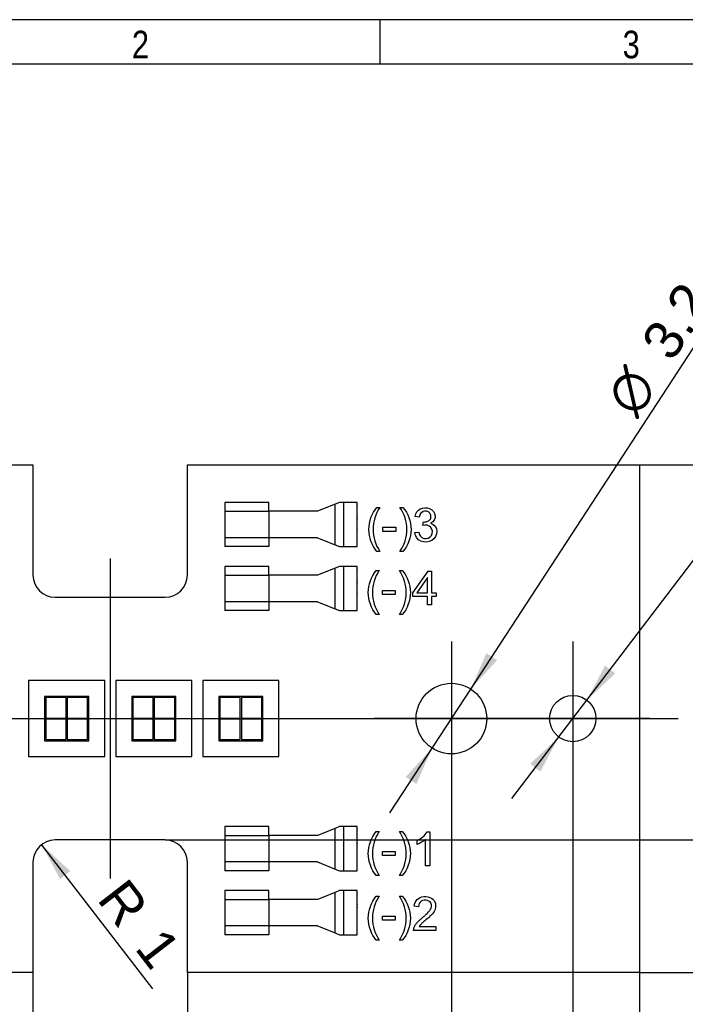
# Model space of a CAD drawing. Header units: millimetres. Extents: x 17 to 200, y 1 to 283.
# Tile 4 of 5: x 78 to 138, y 194 to 283. Entities that reach past the tile are written whole.
import ezdxf
from ezdxf.enums import TextEntityAlignment as Align
from ezdxf.lldxf.tags import DXFTag

# ---------------------------------------------------------------- set-up
doc = ezdxf.new("R2010")
doc.units = ezdxf.units.MM
for name, color, linetype in [('10', 7, 'Continuous'), ('Default', 7, 'Continuous'), ('RECLED_48X23MM_4', 7, 'Continuous')]:
    doc.layers.add(name, color=color, linetype=linetype)
doc.styles.add('SEACAD_Arial', font='arial.ttf')
doc.styles.add('SEACAD_Solid_Edge_ANSI1_Symbols', font='semeca1.ttf')
tags = doc.linetypes.add('CENTER2', pattern=[28.575, 19.05, -3.175, 3.175, -3.175]).pattern_tags.tags
tags[10:11] = [DXFTag(74, 4), DXFTag(75, 0), DXFTag(340, '0'), DXFTag(46, 0.0), DXFTag(50, 0.0), DXFTag(44, 0.0), DXFTag(45, 0.0)]
tags[8:9] = [DXFTag(74, 4), DXFTag(75, 0), DXFTag(340, '0'), DXFTag(46, 0.0), DXFTag(50, 0.0), DXFTag(44, 0.0), DXFTag(45, 0.0)]
tags[6:7] = [DXFTag(74, 4), DXFTag(75, 0), DXFTag(340, '0'), DXFTag(46, 0.0), DXFTag(50, 0.0), DXFTag(44, 0.0), DXFTag(45, 0.0)]
tags[4:5] = [DXFTag(74, 4), DXFTag(75, 0), DXFTag(340, '0'), DXFTag(46, 0.0), DXFTag(50, 0.0), DXFTag(44, 0.0), DXFTag(45, 0.0)]
doc.dimstyles.new('ISO', dxfattribs={"dimtxt": 3.5, "dimasz": 3.5, "dimexe": 1.75, "dimexo": 0, "dimgap": 0.875, "dimtad": 1, "dimlfac": 0.5, "dimtxsty": 'SEACAD_Arial', "dimblk1": '_SE_FILLED', "dimblk2": '_SE_FILLED', "dimsah": 1, "dimcen": 1.75, "dimadec": 0, "dimazin": 0, "dimtfac": 0.5, "dimtdec": 3, "dimtmove": 0, "dimatfit": 3, "dimfxl": 1, "dimarcsym": 0})

# ---------------------------------------------------------------- blocks, each defined once
blk = doc.blocks.new('SEANNOT_GROUP')
at = {"layer": 'Default', "color": 7, "linetype": 'CENTER2'}
blk.add_line((34.521, 219.87), (137.521, 219.87), dxfattribs=at)
blk = doc.blocks.new('SEANNOT_GROUP1')
at = {"layer": 'Default', "color": 7, "linetype": 'CENTER2'}
blk.add_line((86.021, 234.37), (86.021, 205.37), dxfattribs=at)
blk = doc.blocks.new('SEANNOT_GROUP4')
at = {"layer": 'Default', "color": 7, "linetype": 'CENTER2'}
for p, q in [((116.963, 226.87), (116.963, 212.87)), ((123.963, 219.87), (109.963, 219.87))]:
    blk.add_line(p, q, dxfattribs=at)
blk = doc.blocks.new('SEANNOT_GROUP5')
at = {"layer": 'Default', "color": 7, "linetype": 'CENTER2'}
for p, q in [((127.963, 226.87), (127.963, 212.87)), ((134.963, 219.87), (120.963, 219.87))]:
    blk.add_line(p, q, dxfattribs=at)
blk = doc.blocks.new('SE1')
at = {"layer": 'RECLED_48X23MM_4', "color": 7, "linetype": 'Continuous'}
for p, q in [((38.021, 242.87), (79.021, 242.87)), ((79.021, 242.87), (79.021, 232.87)), ((93.021, 242.87), (134.021, 242.87)), ((93.021, 232.87), (93.021, 242.87)), ((134.021, 242.87), (134.021, 196.87)), ((100.421, 239.464), (96.421, 239.464)), ((96.421, 239.464), (96.421, 238.664)), ((100.421, 238.664), (100.421, 239.464)), ((106.421, 239.304), (104.821, 238.664)), ((106.821, 239.464), (106.421, 239.304)), ((106.421, 235.624), (106.421, 239.304)), ((107.221, 239.464), (106.821, 239.464)), ((107.221, 235.464), (107.221, 239.464)), ((108.421, 239.464), (107.221, 239.464)), ((108.421, 239.13), (108.421, 239.464)), ((96.421, 238.664), (96.421, 236.264)), ((96.421, 238.664), (100.421, 238.664)), ((104.821, 238.664), (100.421, 238.664)), ((100.421, 238.664), (100.421, 236.264)), ((108.419, 239.014), (108.419, 239.164)), ((108.419, 238.164), (108.419, 238.314)), ((108.421, 238.98), (108.421, 239.014)), ((108.421, 238.348), (108.421, 238.98)), ((108.421, 238.314), (108.421, 238.348)), ((110.209, 239.02), (110.477, 239.02)), ((112.299, 239.02), (112.569, 239.02)), ((108.419, 237.814), (108.419, 237.964)), ((108.421, 237.948), (108.421, 238.198)), ((108.421, 237.798), (108.421, 237.814)), ((108.421, 237.129), (108.421, 237.798)), ((114.053, 238.127), (113.679, 238.194)), ((114.377, 237.366), (114.42, 237.695)), ((108.419, 236.964), (108.419, 237.114)), ((108.421, 237.114), (108.421, 237.129)), ((108.421, 236.379), (108.421, 236.979)), ((110.757, 236.835), (110.757, 237.212)), ((110.757, 237.212), (111.912, 237.212)), ((111.912, 236.835), (110.757, 236.835)), ((111.912, 237.212), (111.912, 236.835)), ((113.641, 236.731), (114.014, 236.78)), ((100.421, 236.264), (96.421, 236.264)), ((96.421, 236.264), (96.421, 235.464)), ((104.821, 236.264), (100.421, 236.264)), ((100.421, 236.264), (100.421, 235.464)), ((104.821, 236.264), (106.421, 235.624)), ((106.421, 235.624), (106.821, 235.464)), ((108.419, 236.164), (108.419, 236.364)), ((108.421, 236.379), (108.421, 236.364)), ((108.421, 236.148), (108.421, 236.164)), ((108.421, 235.464), (108.421, 236.148)), ((100.421, 235.464), (96.421, 235.464)), ((106.821, 235.464), (107.221, 235.464)), ((107.221, 235.464), (108.421, 235.464)), ((110.477, 235.02), (110.209, 235.02)), ((112.569, 235.02), (112.299, 235.02)), ((100.421, 233.664), (96.421, 233.664)), ((96.421, 233.664), (96.421, 232.864)), ((100.421, 232.864), (100.421, 233.664)), ((106.421, 233.504), (104.821, 232.864)), ((106.821, 233.664), (106.421, 233.504)), ((106.421, 229.824), (106.421, 233.504)), ((107.221, 233.664), (106.821, 233.664)), ((107.221, 229.664), (107.221, 233.664)), ((108.421, 233.664), (107.221, 233.664)), ((108.419, 233.214), (108.419, 233.364)), ((108.421, 233.33), (108.421, 233.664)), ((108.421, 233.18), (108.421, 233.214)), ((108.421, 232.548), (108.421, 233.18)), ((110.152, 233.295), (110.42, 233.295)), ((112.242, 233.295), (112.512, 233.295)), ((113.454, 231.268), (114.85, 233.246)), ((114.85, 233.246), (115.157, 233.246)), ((115.157, 233.246), (115.157, 231.268)), ((96.421, 232.864), (96.421, 230.464)), ((96.421, 232.864), (100.421, 232.864)), ((104.821, 232.864), (100.421, 232.864)), ((100.421, 232.864), (100.421, 230.464)), ((108.419, 232.364), (108.419, 232.514)), ((108.419, 232.014), (108.419, 232.164)), ((108.421, 232.514), (108.421, 232.548)), ((108.421, 232.148), (108.421, 232.398)), ((114.783, 232.65), (113.821, 231.268)), ((114.783, 231.268), (114.783, 232.65)), ((108.419, 231.164), (108.419, 231.314)), ((108.421, 231.998), (108.421, 232.014)), ((108.421, 231.329), (108.421, 231.998)), ((108.421, 231.314), (108.421, 231.329)), ((108.421, 230.579), (108.421, 231.179)), ((110.7, 231.109), (110.7, 231.487)), ((110.7, 231.487), (111.855, 231.487)), ((111.855, 231.487), (111.855, 231.109)), ((113.454, 230.923), (113.454, 231.268)), ((113.821, 231.268), (114.783, 231.268)), ((115.157, 231.268), (115.567, 231.268)), ((115.567, 231.268), (115.567, 230.923)), ((81.021, 230.87), (91.021, 230.87)), ((100.421, 230.464), (96.421, 230.464)), ((96.421, 230.464), (96.421, 229.664)), ((104.821, 230.464), (100.421, 230.464)), ((100.421, 230.464), (100.421, 229.664)), ((104.821, 230.464), (106.421, 229.824)), ((108.419, 230.364), (108.419, 230.564)), ((108.421, 230.579), (108.421, 230.564)), ((108.421, 230.348), (108.421, 230.364)), ((108.421, 229.664), (108.421, 230.348)), ((111.855, 231.109), (110.7, 231.109)), ((114.783, 230.923), (113.454, 230.923)), ((114.783, 230.194), (114.783, 230.923)), ((115.567, 230.923), (115.157, 230.923)), ((115.157, 230.923), (115.157, 230.194)), ((100.421, 229.664), (96.421, 229.664)), ((106.421, 229.824), (106.821, 229.664)), ((106.821, 229.664), (107.221, 229.664)), ((107.221, 229.664), (108.421, 229.664)), ((115.157, 230.194), (114.783, 230.194)), ((110.42, 229.295), (110.152, 229.295)), ((112.512, 229.295), (112.242, 229.295)), ((85.52, 223.319), (78.622, 223.319)), ((78.622, 223.319), (78.622, 216.421)), ((85.52, 216.421), (85.52, 223.319)), ((86.522, 223.319), (86.522, 216.421)), ((93.42, 223.319), (86.522, 223.319)), ((93.42, 216.421), (93.42, 223.319)), ((101.32, 223.319), (94.422, 223.319)), ((94.422, 223.319), (94.422, 216.421)), ((101.32, 216.421), (101.32, 223.319)), ((80.071, 221.87), (80.071, 217.87)), ((84.071, 221.87), (80.071, 221.87)), ((82.021, 221.77), (80.171, 221.77)), ((80.171, 221.77), (80.171, 219.92)), ((82.021, 219.92), (82.021, 221.77)), ((82.121, 221.77), (82.121, 219.92)), ((83.971, 221.77), (82.121, 221.77)), ((83.971, 219.92), (83.971, 221.77)), ((84.071, 217.87), (84.071, 221.87)), ((87.971, 221.87), (87.971, 217.87)), ((91.971, 221.87), (87.971, 221.87)), ((89.921, 221.77), (88.071, 221.77)), ((88.071, 221.77), (88.071, 219.92)), ((89.921, 219.92), (89.921, 221.77)), ((90.021, 221.77), (90.021, 219.92)), ((91.871, 221.77), (90.021, 221.77)), ((91.871, 219.92), (91.871, 221.77)), ((91.971, 217.87), (91.971, 221.87)), ((95.871, 221.87), (95.871, 217.87)), ((99.871, 221.87), (95.871, 221.87)), ((97.821, 221.77), (95.971, 221.77)), ((95.971, 221.77), (95.971, 219.92)), ((97.821, 219.92), (97.821, 221.77)), ((97.921, 221.77), (97.921, 219.92)), ((99.771, 221.77), (97.921, 221.77)), ((99.771, 219.92), (99.771, 221.77)), ((99.871, 217.87), (99.871, 221.87)), ((80.171, 219.92), (82.021, 219.92)), ((82.021, 219.82), (80.171, 219.82)), ((80.171, 219.82), (80.171, 217.97)), ((82.021, 217.97), (82.021, 219.82)), ((82.121, 219.92), (83.971, 219.92)), ((83.971, 219.82), (82.121, 219.82)), ((82.121, 219.82), (82.121, 217.97)), ((83.971, 217.97), (83.971, 219.82)), ((88.071, 219.92), (89.921, 219.92)), ((89.921, 219.82), (88.071, 219.82)), ((88.071, 219.82), (88.071, 217.97)), ((89.921, 217.97), (89.921, 219.82)), ((90.021, 219.92), (91.871, 219.92)), ((90.021, 219.82), (90.021, 217.97)), ((91.871, 219.82), (90.021, 219.82)), ((91.871, 217.97), (91.871, 219.82)), ((95.971, 219.92), (97.821, 219.92)), ((97.821, 219.82), (95.971, 219.82)), ((95.971, 219.82), (95.971, 217.97)), ((97.821, 217.97), (97.821, 219.82)), ((97.921, 219.92), (99.771, 219.92)), ((99.771, 219.82), (97.921, 219.82)), ((97.921, 219.82), (97.921, 217.97)), ((99.771, 217.97), (99.771, 219.82)), ((80.071, 217.87), (84.071, 217.87)), ((80.171, 217.97), (82.021, 217.97)), ((82.121, 217.97), (83.971, 217.97)), ((87.971, 217.87), (91.971, 217.87)), ((88.071, 217.97), (89.921, 217.97)), ((90.021, 217.97), (91.871, 217.97)), ((95.871, 217.87), (99.871, 217.87)), ((95.971, 217.97), (97.821, 217.97)), ((97.921, 217.97), (99.771, 217.97)), ((78.622, 216.421), (85.52, 216.421)), ((86.522, 216.421), (93.42, 216.421)), ((94.422, 216.421), (101.32, 216.421)), ((100.421, 210.077), (96.421, 210.077)), ((96.421, 210.077), (96.421, 209.277)), ((100.421, 209.277), (100.421, 210.077)), ((106.421, 209.917), (104.821, 209.277)), ((106.821, 210.077), (106.421, 209.917)), ((106.421, 206.237), (106.421, 209.917)), ((107.221, 210.077), (106.821, 210.077)), ((107.221, 206.077), (107.221, 210.077)), ((108.421, 210.077), (107.221, 210.077)), ((108.419, 209.627), (108.419, 209.777)), ((108.421, 209.743), (108.421, 210.077)), ((91.021, 208.87), (81.021, 208.87)), ((96.421, 209.277), (96.421, 206.877)), ((96.421, 209.277), (100.421, 209.277)), ((104.821, 209.277), (100.421, 209.277)), ((100.421, 209.277), (100.421, 206.877)), ((108.419, 208.777), (108.419, 208.927)), ((108.421, 209.593), (108.421, 209.627)), ((108.421, 208.961), (108.421, 209.593)), ((108.421, 208.927), (108.421, 208.961)), ((110.152, 209.637), (110.42, 209.637)), ((112.242, 209.637), (112.512, 209.637)), ((114.619, 206.537), (114.619, 208.923)), ((114.751, 209.599), (114.992, 209.599)), ((114.992, 209.599), (114.992, 206.537)), ((108.419, 208.427), (108.419, 208.577)), ((108.421, 208.561), (108.421, 208.811)), ((108.421, 208.411), (108.421, 208.427)), ((108.421, 207.742), (108.421, 208.411)), ((113.87, 208.473), (113.87, 208.834)), ((108.419, 207.577), (108.419, 207.727)), ((108.421, 207.727), (108.421, 207.742)), ((108.421, 206.992), (108.421, 207.592)), ((110.7, 207.452), (110.7, 207.829)), ((110.7, 207.829), (111.855, 207.829)), ((111.855, 207.452), (110.7, 207.452)), ((111.855, 207.829), (111.855, 207.452)), ((79.021, 206.87), (79.021, 196.87)), ((93.021, 196.87), (93.021, 206.87)), ((100.421, 206.877), (96.421, 206.877)), ((96.421, 206.877), (96.421, 206.077)), ((104.821, 206.877), (100.421, 206.877)), ((100.421, 206.877), (100.421, 206.077)), ((104.821, 206.877), (106.421, 206.237)), ((106.421, 206.237), (106.821, 206.077)), ((108.419, 206.777), (108.419, 206.977)), ((108.421, 206.992), (108.421, 206.977)), ((108.421, 206.761), (108.421, 206.777)), ((108.421, 206.077), (108.421, 206.761)), ((114.992, 206.537), (114.619, 206.537)), ((100.421, 206.077), (96.421, 206.077)), ((106.821, 206.077), (107.221, 206.077)), ((107.221, 206.077), (108.421, 206.077)), ((110.42, 205.637), (110.152, 205.637)), ((112.512, 205.637), (112.242, 205.637)), ((100.421, 204.277), (96.421, 204.277)), ((96.421, 204.277), (96.421, 203.477)), ((100.421, 203.477), (100.421, 204.277)), ((106.421, 204.117), (104.821, 203.477)), ((106.821, 204.277), (106.421, 204.117)), ((106.421, 200.437), (106.421, 204.117)), ((107.221, 204.277), (106.821, 204.277)), ((107.221, 200.277), (107.221, 204.277)), ((108.421, 204.277), (107.221, 204.277)), ((108.419, 203.827), (108.419, 203.977)), ((108.421, 203.943), (108.421, 204.277)), ((108.421, 203.793), (108.421, 203.827)), ((108.421, 203.161), (108.421, 203.793)), ((110.152, 203.776), (110.42, 203.776)), ((112.242, 203.776), (112.512, 203.776)), ((96.421, 203.477), (96.421, 201.077)), ((96.421, 203.477), (100.421, 203.477)), ((104.821, 203.477), (100.421, 203.477)), ((100.421, 203.477), (100.421, 201.077)), ((108.419, 202.977), (108.419, 203.127)), ((108.419, 202.627), (108.419, 202.777)), ((108.421, 203.127), (108.421, 203.161)), ((108.421, 202.761), (108.421, 203.011)), ((108.421, 202.611), (108.421, 202.627)), ((108.421, 201.942), (108.421, 202.611)), ((113.984, 202.818), (113.6, 202.857)), ((108.419, 201.777), (108.419, 201.927)), ((108.421, 201.927), (108.421, 201.942)), ((108.421, 201.192), (108.421, 201.792)), ((110.7, 201.59), (110.7, 201.968)), ((110.7, 201.968), (111.855, 201.968)), ((111.855, 201.968), (111.855, 201.59)), ((100.421, 201.077), (96.421, 201.077)), ((96.421, 201.077), (96.421, 200.277)), ((104.821, 201.077), (100.421, 201.077)), ((100.421, 201.077), (100.421, 200.277)), ((104.821, 201.077), (106.421, 200.437)), ((108.419, 200.977), (108.419, 201.177)), ((108.421, 201.192), (108.421, 201.177)), ((108.421, 200.961), (108.421, 200.977)), ((108.421, 200.277), (108.421, 200.961)), ((111.855, 201.59), (110.7, 201.59)), ((114.051, 201.036), (115.55, 201.036)), ((115.55, 201.036), (115.55, 200.675)), ((100.421, 200.277), (96.421, 200.277)), ((106.421, 200.437), (106.821, 200.277)), ((106.821, 200.277), (107.221, 200.277)), ((107.221, 200.277), (108.421, 200.277)), ((115.55, 200.675), (113.529, 200.675)), ((110.42, 199.776), (110.152, 199.776)), ((112.512, 199.776), (112.242, 199.776)), ((79.021, 196.87), (38.021, 196.87)), ((134.021, 196.87), (93.021, 196.87))]:
    blk.add_line(p, q, dxfattribs=at)
for centre, radius in [((116.963, 219.87), 3.2), ((127.963, 219.87), 2.1)]:
    blk.add_circle(centre, radius, dxfattribs=at)
for centre, start, end in [((81.021, 232.87), 180, 270), ((91.021, 232.87), 270, 0), ((81.021, 206.87), 90, 180), ((91.021, 206.87), 0, 90)]:
    blk.add_arc(centre, 2, start, end, dxfattribs=at)
for points, degree in [([(108.419, 239.164), (108.421, 239.147), (108.421, 239.13)], 2), ([(108.421, 238.98), (108.421, 238.997), (108.419, 239.014)], 2), ([(108.419, 238.314), (108.421, 238.331), (108.421, 238.348)], 2), ([(113.679, 238.194), (113.739, 238.514), (114.048, 238.981), (115.05, 239.053), (115.662, 238.266), (115.375, 237.714), (115.071, 237.573)], 3), ([(108.421, 238.198), (108.421, 238.181), (108.419, 238.164)], 2), ([(108.419, 237.964), (108.421, 237.956), (108.421, 237.948)], 2), ([(108.421, 237.798), (108.421, 237.806), (108.419, 237.814)], 2), ([(115.071, 237.573), (115.432, 237.492), (115.83, 236.897), (115.278, 235.844), (114.091, 235.807), (113.678, 236.368), (113.641, 236.731)], 3), ([(108.419, 237.114), (108.421, 237.122), (108.421, 237.129)], 2), ([(108.421, 236.979), (108.421, 236.972), (108.419, 236.964)], 2), ([(108.419, 236.364), (108.421, 236.372), (108.421, 236.379)], 2), ([(108.421, 236.148), (108.421, 236.156), (108.419, 236.164)], 2), ([(108.419, 233.364), (108.421, 233.347), (108.421, 233.33)], 2), ([(108.421, 233.18), (108.421, 233.197), (108.419, 233.214)], 2), ([(108.419, 232.514), (108.421, 232.531), (108.421, 232.548)], 2), ([(108.421, 232.398), (108.421, 232.381), (108.419, 232.364)], 2), ([(108.419, 232.164), (108.421, 232.156), (108.421, 232.148)], 2), ([(108.421, 231.998), (108.421, 232.006), (108.419, 232.014)], 2), ([(108.419, 231.314), (108.421, 231.322), (108.421, 231.329)], 2), ([(108.421, 231.179), (108.421, 231.172), (108.419, 231.164)], 2), ([(108.419, 230.564), (108.421, 230.572), (108.421, 230.579)], 2), ([(108.421, 230.348), (108.421, 230.356), (108.419, 230.364)], 2), ([(108.419, 209.777), (108.421, 209.76), (108.421, 209.743)], 2), ([(108.421, 209.593), (108.421, 209.61), (108.419, 209.627)], 2), ([(108.419, 208.927), (108.421, 208.944), (108.421, 208.961)], 2), ([(113.87, 208.834), (114.232, 208.992), (114.546, 209.261), (114.751, 209.599)], 3), ([(114.619, 208.923), (114.398, 208.731), (114.143, 208.578), (113.87, 208.473)], 3), ([(108.421, 208.811), (108.421, 208.794), (108.419, 208.777)], 2), ([(108.419, 208.577), (108.421, 208.569), (108.421, 208.561)], 2), ([(108.421, 208.411), (108.421, 208.419), (108.419, 208.427)], 2), ([(108.419, 207.727), (108.421, 207.735), (108.421, 207.742)], 2), ([(108.421, 207.592), (108.421, 207.585), (108.419, 207.577)], 2), ([(108.419, 206.977), (108.421, 206.985), (108.421, 206.992)], 2), ([(108.421, 206.761), (108.421, 206.769), (108.419, 206.777)], 2), ([(108.419, 203.977), (108.421, 203.96), (108.421, 203.943)], 2), ([(108.421, 203.793), (108.421, 203.81), (108.419, 203.827)], 2), ([(108.419, 203.127), (108.421, 203.144), (108.421, 203.161)], 2), ([(108.421, 203.011), (108.421, 202.994), (108.419, 202.977)], 2), ([(108.419, 202.777), (108.421, 202.769), (108.421, 202.761)], 2), ([(108.421, 202.611), (108.421, 202.619), (108.419, 202.627)], 2), ([(108.419, 201.927), (108.421, 201.935), (108.421, 201.942)], 2), ([(108.421, 201.792), (108.421, 201.785), (108.419, 201.777)], 2), ([(108.419, 201.177), (108.421, 201.185), (108.421, 201.192)], 2), ([(108.421, 200.961), (108.421, 200.969), (108.419, 200.977)], 2)]:
    blk.add_open_spline(points, degree=degree, dxfattribs=at)
for points, knots in [([(110.209, 235.02), (109.747, 235.577), (109.479, 236.298), (109.478, 237.745), (109.744, 238.466), (110.209, 239.02)], [0, 0, 0, 0, 0.5, 0.5, 1, 1, 1, 1]), ([(110.477, 239.02), (110.077, 238.436), (109.855, 237.729), (109.856, 236.313), (110.079, 235.607), (110.477, 235.02)], [0, 0, 0, 0, 0.5, 0.5, 1, 1, 1, 1]), ([(112.299, 235.02), (112.697, 235.607), (112.92, 236.313), (112.921, 237.729), (112.699, 238.436), (112.299, 239.02)], [0, 0, 0, 0, 0.5, 0.5, 1, 1, 1, 1]), ([(112.569, 239.02), (113.033, 238.465), (113.299, 237.745), (113.298, 236.298), (113.03, 235.578), (112.569, 235.02)], [0, 0, 0, 0, 0.5, 0.5, 1, 1, 1, 1]), ([(114.42, 237.695), (114.503, 237.681), (114.591, 237.697), (114.804, 237.739), (115.039, 237.872), (115.144, 238.185), (114.997, 238.658), (114.322, 238.748), (114.09, 238.386), (114.053, 238.127)], [0, 0, 0, 0, 0.0625, 0.125, 0.25, 0.375, 0.5, 0.75, 1, 1, 1, 1]), ([(114.014, 236.78), (114.023, 236.519), (114.217, 236.275), (114.721, 236.139), (115.011, 236.253), (115.289, 236.695), (115.265, 237.006), (114.922, 237.401), (114.618, 237.468), (114.377, 237.366)], [0, 0, 0, 0, 0.25, 0.25, 0.5, 0.5, 0.75, 0.75, 1, 1, 1, 1]), ([(110.152, 229.295), (109.69, 229.852), (109.423, 230.572), (109.421, 232.02), (109.687, 232.741), (110.152, 233.295)], [0, 0, 0, 0, 0.5, 0.5, 1, 1, 1, 1]), ([(110.42, 233.295), (110.02, 232.71), (109.798, 232.004), (109.8, 230.587), (110.022, 229.881), (110.42, 229.295)], [0, 0, 0, 0, 0.5, 0.5, 1, 1, 1, 1]), ([(112.242, 229.295), (112.64, 229.881), (112.863, 230.587), (112.864, 232.004), (112.642, 232.71), (112.242, 233.295)], [0, 0, 0, 0, 0.5, 0.5, 1, 1, 1, 1]), ([(112.512, 233.295), (112.976, 232.74), (113.242, 232.019), (113.241, 230.572), (112.974, 229.852), (112.512, 229.295)], [0, 0, 0, 0, 0.5, 0.5, 1, 1, 1, 1]), ([(110.152, 205.637), (109.69, 206.195), (109.423, 206.915), (109.421, 208.362), (109.687, 209.083), (110.152, 209.637)], [0, 0, 0, 0, 0.5, 0.5, 1, 1, 1, 1]), ([(110.42, 209.637), (110.02, 209.053), (109.798, 208.346), (109.8, 206.93), (110.022, 206.224), (110.42, 205.637)], [0, 0, 0, 0, 0.5, 0.5, 1, 1, 1, 1]), ([(112.242, 205.637), (112.64, 206.224), (112.863, 206.93), (112.864, 208.346), (112.642, 209.053), (112.242, 209.637)], [0, 0, 0, 0, 0.5, 0.5, 1, 1, 1, 1]), ([(112.512, 209.637), (112.976, 209.082), (113.242, 208.362), (113.241, 206.915), (112.974, 206.195), (112.512, 205.637)], [0, 0, 0, 0, 0.5, 0.5, 1, 1, 1, 1]), ([(110.152, 199.776), (109.69, 200.333), (109.423, 201.053), (109.421, 202.501), (109.687, 203.222), (110.152, 203.776)], [0, 0, 0, 0, 0.5, 0.5, 1, 1, 1, 1]), ([(110.42, 203.776), (110.02, 203.192), (109.798, 202.485), (109.8, 201.069), (110.022, 200.362), (110.42, 199.776)], [0, 0, 0, 0, 0.5, 0.5, 1, 1, 1, 1]), ([(112.242, 199.776), (112.64, 200.362), (112.863, 201.069), (112.864, 202.485), (112.642, 203.192), (112.242, 203.776)], [0, 0, 0, 0, 0.5, 0.5, 1, 1, 1, 1]), ([(112.512, 203.776), (112.976, 203.221), (113.242, 202.5), (113.241, 201.054), (112.974, 200.333), (112.512, 199.776)], [0, 0, 0, 0, 0.5, 0.5, 1, 1, 1, 1]), ([(113.6, 202.857), (113.624, 203.121), (113.795, 203.536), (114.439, 203.8), (115.226, 203.657), (115.603, 203.144), (115.471, 202.418), (115.266, 202.192), (114.869, 201.81), (114.427, 201.439), (114.269, 201.301), (114.15, 201.176), (114.078, 201.081), (114.051, 201.036)], [0, 0, 0, 0, 0.125, 0.25, 0.375, 0.5, 0.625, 0.75, 0.8125, 0.875, 0.9375, 0.96875, 1, 1, 1, 1]), ([(113.529, 200.675), (113.525, 200.871), (113.652, 201.145), (113.893, 201.427), (114.088, 201.616), (114.295, 201.789), (114.605, 202.054), (114.94, 202.368), (115.176, 202.692), (115.163, 203.051), (115.048, 203.249), (114.729, 203.476), (114.141, 203.395), (113.986, 203.044), (113.984, 202.818)], [0, 0, 0, 0, 0.125, 0.1875, 0.25, 0.3125, 0.34375, 0.375, 0.5, 0.625, 0.6875, 0.75, 0.875, 1, 1, 1, 1])]:
    blk.add_open_spline(points, degree=3, knots=knots, dxfattribs=at)
blk = doc.blocks.new('DMBLK12')
at = {"layer": 'Default', "linetype": 'Continuous'}
for points in [[(82.521, 186.577), (82.521, 187.744), (79.021, 187.161)], [(89.521, 186.577), (93.021, 187.161), (89.521, 187.744)]]:
    blk.add_hatch(color=7, dxfattribs=at).paths.add_polyline_path(points)
at = {"layer": 'Default', "color": 7, "linetype": 'Continuous'}
for p, q in [((79.021, 196.87), (79.021, 185.411)), ((93.021, 196.87), (93.021, 185.411)), ((79.021, 187.161), (93.021, 187.161))]:
    blk.add_line(p, q, dxfattribs=at)
at = {"layer": 'Default', "color": 7, "linetype": 'Continuous', "style": 'SEACAD_Arial'}
blk.add_text('7', height=3.5, dxfattribs=at).set_placement((84.651, 191.536), align=Align.TOP_LEFT)
blk = doc.blocks.new('_SE_FILLED')
at = {"color": 0}
blk.add_line((0, 0), (-1, 0), dxfattribs=at)
blk.add_solid([(0, 0), (-1, -0.1665), (-1, 0.1665), (0, 0)], dxfattribs=at)
blk = doc.blocks.new('DMBLK13')
at = {"layer": 'Default', "linetype": 'Continuous'}
for points in [[(58.463, 176.077), (58.463, 177.244), (54.963, 176.661)], [(113.463, 176.077), (116.963, 176.661), (113.463, 177.244)]]:
    blk.add_hatch(color=7, dxfattribs=at).paths.add_polyline_path(points)
at = {"layer": 'Default', "color": 7, "linetype": 'Continuous'}
for p, q in [((54.963, 212.87), (54.963, 174.911)), ((116.963, 212.87), (116.963, 174.911)), ((54.963, 176.661), (116.963, 176.661))]:
    blk.add_line(p, q, dxfattribs=at)
at = {"layer": 'Default', "color": 7, "linetype": 'Continuous', "style": 'SEACAD_Arial'}
blk.add_text('31', height=3.5, dxfattribs=at).set_placement((83.224, 181.036), align=Align.TOP_LEFT)
blk = doc.blocks.new('DMBLK14')
at = {"layer": 'Default', "linetype": 'Continuous'}
for points in [[(47.463, 165.577), (47.463, 166.744), (43.963, 166.161)], [(124.463, 165.577), (127.963, 166.161), (124.463, 166.744)]]:
    blk.add_hatch(color=7, dxfattribs=at).paths.add_polyline_path(points)
at = {"layer": 'Default', "color": 7, "linetype": 'Continuous'}
for p, q in [((43.963, 212.87), (43.963, 164.411)), ((127.963, 212.87), (127.963, 164.411)), ((127.963, 166.161), (43.963, 166.161))]:
    blk.add_line(p, q, dxfattribs=at)
at = {"layer": 'Default', "color": 7, "linetype": 'Continuous', "style": 'SEACAD_Arial'}
blk.add_text('42', height=3.5, dxfattribs=at).set_placement((83.224, 170.536), align=Align.TOP_LEFT)
blk = doc.blocks.new('DMBLK15')
at = {"layer": 'Default', "linetype": 'Continuous'}
for points in [[(41.521, 155.077), (41.521, 156.244), (38.021, 155.661)], [(130.521, 155.077), (134.021, 155.661), (130.521, 156.244)]]:
    blk.add_hatch(color=7, dxfattribs=at).paths.add_polyline_path(points)
at = {"layer": 'Default', "color": 7, "linetype": 'Continuous'}
for p, q in [((38.021, 196.87), (38.021, 153.911)), ((134.021, 196.87), (134.021, 153.911)), ((38.021, 155.661), (134.021, 155.661))]:
    blk.add_line(p, q, dxfattribs=at)
at = {"layer": 'Default', "color": 7, "linetype": 'Continuous', "style": 'SEACAD_Arial'}
blk.add_text('48', height=3.5, dxfattribs=at).set_placement((83.282, 160.036), align=Align.TOP_LEFT)
blk = doc.blocks.new('DMBLK18')
at = {"layer": 'Default', "linetype": 'Continuous'}
blk.add_hatch(color=7, dxfattribs=at).paths.add_polyline_path([(81.475, 205.326), (82.399, 206.039), (79.799, 208.454)])
at = {"layer": 'Default', "color": 7, "linetype": 'Continuous'}
blk.add_line((89.893, 195.374), (79.799, 208.454), dxfattribs=at)
at = {"layer": 'Default', "color": 7, "linetype": 'Continuous', "style": 'SEACAD_Arial'}
for s, p in [('R', (87.513, 205.619)), ('1', (90.934, 201.185))]:
    blk.add_text(s, height=3.5, rotation=307.65827, dxfattribs=at).set_placement(p, align=Align.TOP_LEFT)
blk = doc.blocks.new('DMBLK19')
at = {"layer": 'Default', "linetype": 'Continuous'}
for points in [[(144.102, 205.37), (143.519, 208.87), (142.935, 205.37)], [(144.102, 200.37), (142.935, 200.37), (143.519, 196.87)]]:
    blk.add_hatch(color=7, dxfattribs=at).paths.add_polyline_path(points)
at = {"layer": 'Default', "color": 7, "linetype": 'Continuous'}
for p, q in [((91.021, 208.87), (145.269, 208.87)), ((143.519, 208.87), (143.519, 196.87)), ((134.021, 196.87), (145.269, 196.87))]:
    blk.add_line(p, q, dxfattribs=at)
at = {"layer": 'Default', "color": 7, "linetype": 'Continuous', "style": 'SEACAD_Arial'}
blk.add_text('6', height=3.5, rotation=90, dxfattribs=at).set_placement((139.144, 201.501), align=Align.TOP_LEFT)
blk = doc.blocks.new('DMBLK20')
at = {"layer": 'Default', "linetype": 'Continuous'}
for points in [[(154.602, 239.37), (154.019, 242.87), (153.435, 239.37)], [(154.602, 200.37), (153.435, 200.37), (154.019, 196.87)]]:
    blk.add_hatch(color=7, dxfattribs=at).paths.add_polyline_path(points)
at = {"layer": 'Default', "color": 7, "linetype": 'Continuous'}
for p, q in [((134.021, 242.87), (155.769, 242.87)), ((154.019, 196.87), (154.019, 242.87)), ((134.021, 196.87), (155.769, 196.87))]:
    blk.add_line(p, q, dxfattribs=at)
at = {"layer": 'Default', "color": 7, "linetype": 'Continuous', "style": 'SEACAD_Arial'}
blk.add_text('23', height=3.5, rotation=90, dxfattribs=at).set_placement((149.644, 217.131), align=Align.TOP_LEFT)
blk = doc.blocks.new('DMBLK21')
at = {"layer": 'Default', "linetype": 'Continuous'}
for points in [[(130.895, 224.677), (129.236, 221.54), (131.823, 223.969)], [(124.103, 215.771), (125.031, 215.064), (126.689, 218.2)]]:
    blk.add_hatch(color=7, dxfattribs=at).paths.add_polyline_path(points)
at = {"layer": 'Default', "color": 7, "linetype": 'Continuous'}
for p, q in [((129.236, 221.54), (156.31, 257.039)), ((122.444, 212.634), (129.236, 221.54))]:
    blk.add_line(p, q, dxfattribs=at)
for s, style, p in [('2,1', 'SEACAD_Arial', (147.935, 253.273)), ('O', 'SEACAD_Solid_Edge_ANSI1_Symbols', (144.298, 248.504))]:
    blk.add_text(s, height=3.5, rotation=52.66917, dxfattribs=dict(at, style=style)).set_placement(p, align=Align.TOP_LEFT)
blk = doc.blocks.new('DMBLK22')
at = {"layer": 'Default', "linetype": 'Continuous'}
for points in [[(120.136, 225.8), (118.712, 222.55), (121.113, 225.162)], [(112.812, 214.578), (113.789, 213.941), (115.214, 217.191)]]:
    blk.add_hatch(color=7, dxfattribs=at).paths.add_polyline_path(points)
at = {"layer": 'Default', "color": 7, "linetype": 'Continuous'}
for p, q in [((118.712, 222.55), (142.107, 258.392)), ((111.388, 211.329), (118.712, 222.55))]:
    blk.add_line(p, q, dxfattribs=at)
for s, style, p in [('3,2', 'SEACAD_Arial', (134.03, 254.023)), ('O', 'SEACAD_Solid_Edge_ANSI1_Symbols', (130.752, 249.001))]:
    blk.add_text(s, height=3.5, rotation=56.86702, dxfattribs=dict(at, style=style)).set_placement(p, align=Align.TOP_LEFT)

msp = doc.modelspace()

# ---------------------------------------------------------------- linework, layer by layer
at = {"layer": '10', "color": 7, "linetype": 'Continuous'}
for p, q in [((110.491, 279.222), (110.491, 283.222)), ((21.491, 279.222), (199.491, 279.222))]:
    msp.add_line(p, q, dxfattribs=at)
msp.add_lwpolyline([(199.491, 10.222), (199.491, 283.222), (17.491, 283.222), (17.491, 10.222), (199.491, 10.222)], dxfattribs=at)

# ---------------------------------------------------------------- block references
at = {"layer": 'Default'}
for name in ['SE1', 'SEANNOT_GROUP1', 'SEANNOT_GROUP4', 'SEANNOT_GROUP5', 'SEANNOT_GROUP']:
    msp.add_blockref(name, (0, 0), dxfattribs=at)

# ---------------------------------------------------------------- texts
at = {"layer": '10', "char_height": 2.5, "width": 1.52175, "attachment_point": 1, "style": 'SEACAD_Arial'}
for s, insert in [('{\\farial rounded mt|b0||i0||c0|p34;\\C7;\\H2.50000002;\\W0.8;2}', (87.991, 282.222)), ('{\\farial rounded mt|b0||i0||c0|p34;\\C7;\\H2.50000002;\\W0.8;3}', (132.491, 282.222))]:
    msp.add_mtext(s, dxfattribs=dict(at, insert=insert))

# ---------------------------------------------------------------- dimensions: what is measured, and where the dimension line sits
at = {"layer": 'Default', "color": 7, "linetype": 'Continuous'}
for p1, p2, picture, middle in [((115.214, 217.191), (118.712, 222.55), 'DMBLK22', (133.746, 245.584)), ((126.689, 218.2), (129.236, 221.54), 'DMBLK21', (147.034, 244.877))]:
    dim = msp.add_diameter_dim_2p(p1=p1, p2=p2, text='\\A1;<>', dimstyle='ISO', override={"dimtmove": 1, "dimtolj": 1}, dxfattribs=at)
    dim.commit()
    dim.dimension.update_dxf_attribs({"geometry": picture, "text_midpoint": middle, "dimtype": 163})
for base, p1, p2, angle, picture, middle, dimtype in [((154.019, 196.87), (134.021, 196.87), (134.021, 242.87), 90, 'DMBLK20', (154.019, 219.87), 161), ((127.963, 166.161), (127.963, 219.87), (43.963, 219.87), 180, 'DMBLK14', (85.963, 166.161), 161), ((54.963, 176.661), (54.963, 219.87), (116.963, 219.87), 0, 'DMBLK13', (85.963, 176.661), 161), ((143.519, 196.87), (91.021, 208.87), (134.021, 196.87), 90, 'DMBLK19', (143.519, 202.87), 160), ((38.021, 155.661), (38.021, 196.87), (134.021, 196.87), 0, 'DMBLK15', (86.021, 155.661), 161), ((79.021, 187.161), (79.021, 196.87), (93.021, 196.87), 0, 'DMBLK12', (86.021, 187.161), 161)]:
    dim = msp.add_linear_dim(base=base, p1=p1, p2=p2, angle=angle, text='\\A1;<>', dimstyle='ISO', dxfattribs=at)
    dim.commit()
    dim.dimension.update_dxf_attribs({"geometry": picture, "text_midpoint": middle, "dimtype": dimtype})
dim = msp.add_radius_dim(center=(81.021, 206.87), mpoint=(79.799, 208.454), text='\\A1;<>', dimstyle='ISO', override={"dimtolj": 1}, dxfattribs=at)
dim.commit()
dim.dimension.update_dxf_attribs({"geometry": 'DMBLK18', "text_midpoint": (83.301, 203.915), "dimtype": 164})

doc.saveas('drawing.dxf')
